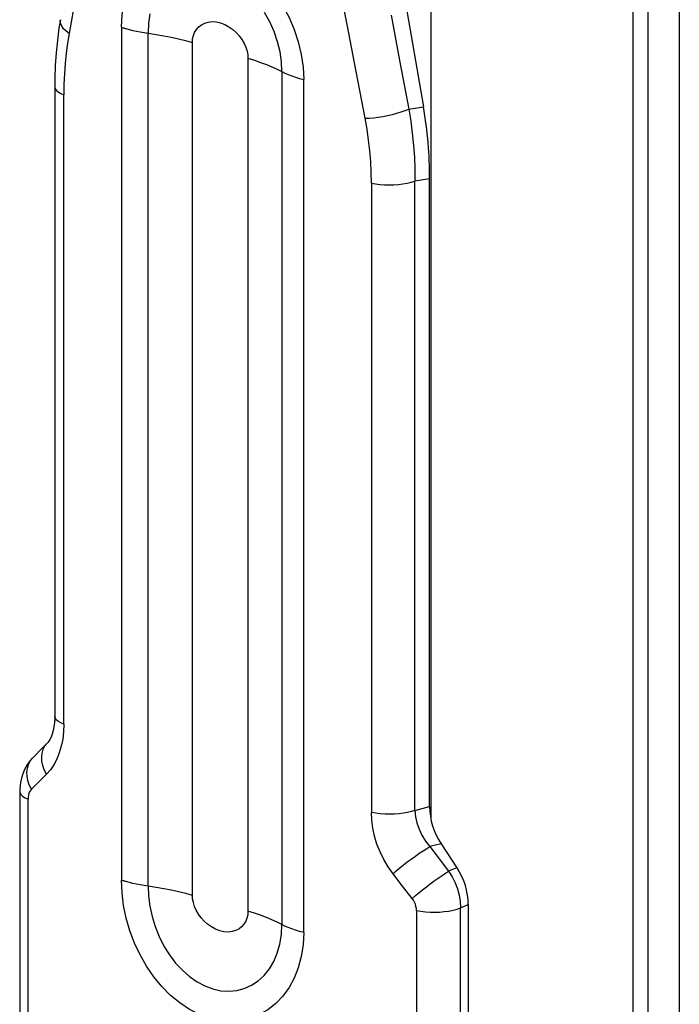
# Model space of a CAD drawing. Header units: inches. Extents: x 0 to 15.7, y 0 to 12.1.
# Tile 11 of 13: x 12.6 to 14.1, y 5.6 to 8. Entities that reach past the tile are written whole.
import ezdxf

# ---------------------------------------------------------------- set-up
doc = ezdxf.new("R2010")
doc.units = ezdxf.units.IN
doc.header["$LTSCALE"] = 0.864286
doc.header["$MEASUREMENT"] = 0
doc.layers.get('0').update_dxf_attribs({"linetype": 'CONTINUOUS'})

msp = doc.modelspace()

# ---------------------------------------------------------------- linework, layer by layer
at = {"color": 7, "linetype": 'Continuous'}
for p, q in [((14.1411, 8.4241), (14.1411, 4.6889)), ((14.0322, 8.3729), (14.0322, 4.6594)), ((13.5595, 8.2387), (13.5595, 6.082)), ((13.4719, 8.1573), (13.5417, 7.7512)), ((13.3628, 7.9442), (13.3418, 8.0545)), ((12.7294, 8.0219), (12.7118, 7.9231)), ((13.4659, 7.9657), (13.4866, 7.8557)), ((12.8348, 7.9373), (12.8348, 5.9396)), ((13.384, 7.8341), (13.3628, 7.9442)), ((12.897, 5.9256), (12.897, 7.9234)), ((13.0008, 5.9042), (13.0008, 7.902)), ((13.1307, 7.8647), (13.1307, 5.8669)), ((13.4866, 7.8557), (13.5074, 7.7457)), ((13.2105, 7.8335), (13.2105, 5.8357)), ((13.4052, 7.7241), (13.384, 7.8341)), ((12.6783, 7.7978), (12.6783, 6.3236)), ((13.2614, 5.8171), (13.2614, 7.8149)), ((12.6996, 6.3052), (12.6996, 7.7794)), ((13.5074, 7.7457), (13.5417, 7.7512)), ((13.4201, 7.5726), (13.4201, 6.0984)), ((13.5564, 7.5827), (13.5216, 7.5771)), ((13.5216, 6.103), (13.5216, 7.5771)), ((13.5564, 6.1121), (13.5564, 7.5827)), ((12.6507, 6.2506), (12.6262, 6.2257)), ((12.6507, 6.2506), (12.6611, 6.2613)), ((12.6589, 6.1879), (12.6237, 6.1529)), ((12.5962, 6.1475), (12.5962, 3.7286)), ((12.6158, 3.7109), (12.6158, 6.1298)), ((13.5216, 6.103), (13.5564, 6.1121)), ((13.5831, 6.0253), (13.557, 6.0185)), ((13.5831, 6.0253), (13.6204, 5.9688)), ((13.557, 6.0185), (13.5716, 5.9992)), ((13.5716, 5.9992), (13.6009, 5.9607)), ((13.493, 5.9259), (13.4706, 5.9549)), ((13.6204, 5.9688), (13.6009, 5.9607)), ((13.5154, 5.897), (13.493, 5.9259)), ((13.6285, 5.8749), (13.6469, 5.883)), ((13.6469, 5.8828), (13.6469, 3.4618)), ((13.5255, 5.8687), (13.5255, 3.4498)), ((13.6285, 3.4562), (13.6285, 5.8749))]:
    msp.add_line(p, q, dxfattribs=at)
for points in [[(14.0677, 8.3863), (14.0677, 8.3858), (14.0677, 8.3854), (14.0677, 8.3849), (14.0677, 8.3844), (14.0677, 8.384), (14.0677, 4.67)], [(12.8348, 7.9373), (12.8361, 7.9661), (12.8398, 7.9933), (12.846, 8.019), (12.8546, 8.0429), (12.8655, 8.0646), (12.8786, 8.0841), (12.8938, 8.1009), (12.9108, 8.1149), (12.9296, 8.1258), (12.95, 8.1337), (12.9715, 8.1384), (12.9942, 8.1397), (13.0175, 8.1378), (13.0417, 8.1325)], [(13.0417, 8.1325), (13.0661, 8.1238), (13.09, 8.1122), (13.1134, 8.0976), (13.1361, 8.0802), (13.1576, 8.0603), (13.1778, 8.038), (13.1963, 8.0138), (13.2128, 7.9879), (13.2272, 7.9606), (13.2393, 7.9323), (13.2488, 7.903), (13.2558, 7.8735), (13.26, 7.8442), (13.2614, 7.8149)], [(12.9014, 7.969), (12.8981, 7.9467), (12.897, 7.9234)], [(13.2105, 7.8335), (13.2094, 7.8562), (13.206, 7.8798), (13.2002, 7.9036), (13.1922, 7.9272), (13.1819, 7.9503), (13.1698, 7.972)], [(12.6915, 7.9551), (12.6882, 7.9349), (12.6844, 7.9064), (12.6816, 7.8774), (12.6796, 7.8481), (12.6786, 7.8185), (12.6783, 7.7978)], [(12.7118, 7.9231), (12.7048, 7.9284), (12.6991, 7.934), (12.695, 7.9396), (12.6923, 7.9452), (12.6912, 7.9508), (12.6915, 7.9551)], [(12.8348, 7.9373), (12.8364, 7.9368), (12.8381, 7.9362), (12.8399, 7.9357), (12.8416, 7.9352), (12.8433, 7.9347), (12.8451, 7.9341)], [(12.8451, 7.9341), (12.853, 7.932), (12.8613, 7.93), (12.8698, 7.9281), (12.8787, 7.9264), (12.8877, 7.9248)], [(13.0008, 7.902), (13.0013, 7.91), (13.003, 7.9178), (13.0059, 7.9254), (13.0101, 7.9324), (13.0155, 7.9384), (13.022, 7.9434), (13.0295, 7.9472), (13.038, 7.9496), (13.0472, 7.9505), (13.0569, 7.9499), (13.0668, 7.9476), (13.0767, 7.9439), (13.0863, 7.9387), (13.0953, 7.9323), (13.1034, 7.9251), (13.1106, 7.917), (13.1168, 7.9084), (13.1219, 7.8995), (13.1258, 7.8905), (13.1286, 7.8815), (13.1302, 7.8729), (13.1307, 7.8647)], [(12.7118, 7.9231), (12.7081, 7.9001), (12.7051, 7.8766), (12.7027, 7.8528), (12.701, 7.8286), (12.7, 7.8042), (12.6996, 7.7794)], [(12.8877, 7.9248), (12.9156, 7.9206), (12.9337, 7.9175), (12.9513, 7.9141), (12.9684, 7.9103), (12.9849, 7.9063), (13.0008, 7.902)], [(13.1307, 7.8647), (13.1459, 7.8601), (13.1604, 7.8552), (13.1741, 7.8501), (13.1871, 7.8448), (13.1992, 7.8392), (13.2105, 7.8335)], [(13.2105, 7.8335), (13.2175, 7.8299), (13.2251, 7.8266), (13.2333, 7.8234), (13.2421, 7.8203), (13.2515, 7.8175), (13.2614, 7.8149)], [(12.6783, 7.7978), (12.6784, 7.7969), (12.6795, 7.7931), (12.6823, 7.7894), (12.6866, 7.7858), (12.6924, 7.7824), (12.6996, 7.7794)], [(13.4052, 7.7241), (13.415, 7.7246), (13.4254, 7.7256), (13.4361, 7.7269), (13.447, 7.7286), (13.458, 7.7308), (13.4691, 7.7332), (13.4798, 7.736), (13.4899, 7.7391), (13.4993, 7.7424), (13.5074, 7.7457)], [(13.5074, 7.7457), (13.512, 7.7174), (13.5157, 7.6891), (13.5185, 7.6608), (13.5205, 7.6328), (13.5215, 7.6048), (13.5216, 7.5771)], [(13.4201, 7.5726), (13.4197, 7.5976), (13.4184, 7.6227), (13.4163, 7.648), (13.4134, 7.6733), (13.4097, 7.6987), (13.4052, 7.7241)], [(13.4201, 7.5726), (13.4299, 7.5708), (13.4402, 7.5694), (13.4507, 7.5686), (13.4615, 7.5682), (13.4724, 7.5684), (13.4833, 7.5691), (13.4939, 7.5704), (13.504, 7.5721), (13.5133, 7.5744), (13.5216, 7.5771)], [(12.6783, 6.3236), (12.6783, 6.3204), (12.6777, 6.3094), (12.6765, 6.2992), (12.6746, 6.2901), (12.6723, 6.282), (12.6697, 6.2751), (12.667, 6.2695), (12.6642, 6.2651), (12.6618, 6.2621), (12.6611, 6.2613)], [(12.6996, 6.3052), (12.6926, 6.3082), (12.6869, 6.3114), (12.6827, 6.3148), (12.6798, 6.3184), (12.6785, 6.3221), (12.6783, 6.3236)], [(12.6996, 6.3052), (12.699, 6.2872), (12.697, 6.2699), (12.6936, 6.2534), (12.689, 6.2377), (12.6832, 6.2233), (12.6762, 6.2101), (12.6681, 6.1983), (12.6589, 6.1879)], [(12.6589, 6.1879), (12.6539, 6.198), (12.6504, 6.2084), (12.6484, 6.2184), (12.6479, 6.2281), (12.6489, 6.2375), (12.6515, 6.2463), (12.6555, 6.2543), (12.661, 6.2612)], [(12.6262, 6.2257), (12.6187, 6.217), (12.6116, 6.2065), (12.6057, 6.1949), (12.6011, 6.1822), (12.5979, 6.1684), (12.5964, 6.1537), (12.5962, 6.1476)], [(12.6237, 6.1529), (12.6188, 6.163), (12.6154, 6.1734), (12.6136, 6.1833), (12.6132, 6.193), (12.6142, 6.2024), (12.6168, 6.2111), (12.621, 6.2191), (12.6262, 6.2257)], [(12.5962, 6.1475), (12.5969, 6.1441), (12.5992, 6.1403), (12.6031, 6.1365), (12.6087, 6.133), (12.6158, 6.1298)], [(12.6237, 6.1529), (12.6213, 6.1501), (12.6194, 6.1468), (12.6179, 6.1431), (12.6167, 6.139), (12.6161, 6.1345), (12.6158, 6.1298)], [(13.5216, 6.103), (13.5136, 6.1003), (13.5046, 6.0981), (13.495, 6.0964), (13.4849, 6.0951), (13.4742, 6.0943), (13.4631, 6.0941), (13.4519, 6.0943), (13.4408, 6.0952), (13.4302, 6.0965), (13.4201, 6.0984)], [(13.4706, 5.9549), (13.4591, 5.9713), (13.449, 5.9883), (13.4402, 6.0062), (13.433, 6.0244), (13.4274, 6.0429), (13.4233, 6.0615), (13.4209, 6.08), (13.4201, 6.0984)], [(13.5216, 6.103), (13.5231, 6.0885), (13.5264, 6.0738), (13.5315, 6.0593), (13.5384, 6.045), (13.5469, 6.0313), (13.557, 6.0185)], [(13.4706, 5.9549), (13.4782, 5.9615), (13.4865, 5.9685), (13.4951, 5.9754), (13.5041, 5.9824), (13.5134, 5.9894), (13.5229, 5.9963), (13.5322, 6.0027), (13.5411, 6.0087), (13.5496, 6.0141), (13.557, 6.0185)], [(13.5154, 5.897), (13.5229, 5.9036), (13.5312, 5.9105), (13.5398, 5.9175), (13.5487, 5.9245), (13.5579, 5.9315), (13.5673, 5.9384), (13.5764, 5.9449), (13.5853, 5.9509), (13.5936, 5.9563), (13.6009, 5.9607)], [(13.6009, 5.9607), (13.6091, 5.9478), (13.616, 5.9339), (13.6215, 5.9195), (13.6254, 5.9047), (13.6278, 5.8898), (13.6285, 5.8751)], [(13.0417, 5.6168), (13.0175, 5.6256), (12.9941, 5.6373), (12.9714, 5.6523), (12.9498, 5.67), (12.9294, 5.6905), (12.9106, 5.7133), (12.8936, 5.7381), (12.8784, 5.7646), (12.8654, 5.7924), (12.8545, 5.8212), (12.8459, 5.8509), (12.8397, 5.8807), (12.836, 5.9102), (12.8348, 5.9396)], [(12.8451, 5.9364), (12.8433, 5.9369), (12.8416, 5.9374), (12.8399, 5.9379), (12.8381, 5.9385), (12.8364, 5.939), (12.8348, 5.9396)], [(12.9156, 5.9228), (12.8877, 5.927), (12.8787, 5.9286), (12.8699, 5.9303), (12.8613, 5.9322), (12.8531, 5.9342), (12.8451, 5.9364)], [(12.897, 5.9256), (12.898, 5.9029), (12.9011, 5.8791), (12.9063, 5.8551), (12.9136, 5.8312), (12.923, 5.8078), (12.9342, 5.7856), (12.9472, 5.7648), (12.9615, 5.7458), (12.9773, 5.7288), (12.9942, 5.714), (13.0118, 5.7018), (13.0302, 5.692), (13.0489, 5.6851), (13.0677, 5.681), (13.0864, 5.6798), (13.1047, 5.6815), (13.1223, 5.6861), (13.1391, 5.6937), (13.1546, 5.7039), (13.1685, 5.7167), (13.1809, 5.7319), (13.1913, 5.7494), (13.1995, 5.7688), (13.2056, 5.7899), (13.2093, 5.8123), (13.2105, 5.8357)], [(13.0008, 5.9042), (12.985, 5.9085), (12.9685, 5.9125), (12.9514, 5.9163), (12.9338, 5.9197), (12.9156, 5.9228)], [(13.1307, 5.8669), (13.1302, 5.8588), (13.1285, 5.8511), (13.1256, 5.8435), (13.1215, 5.8365), (13.1161, 5.8305), (13.1096, 5.8254), (13.102, 5.8217), (13.0936, 5.8193), (13.0844, 5.8184), (13.0747, 5.819), (13.0648, 5.8213), (13.0549, 5.825), (13.0453, 5.8302), (13.0363, 5.8365), (13.0281, 5.8438), (13.0209, 5.8519), (13.0147, 5.8604), (13.0096, 5.8694), (13.0057, 5.8784), (13.003, 5.8874), (13.0013, 5.8959), (13.0008, 5.9042)], [(13.5255, 5.8687), (13.5252, 5.8736), (13.5243, 5.8785), (13.5229, 5.8834), (13.5209, 5.8881), (13.5184, 5.8927), (13.5154, 5.897)], [(13.2105, 5.8357), (13.1992, 5.8414), (13.1871, 5.847), (13.1742, 5.8523), (13.1604, 5.8575), (13.1459, 5.8623), (13.1307, 5.8669)], [(13.5255, 5.8687), (13.5357, 5.8669), (13.5465, 5.8657), (13.5574, 5.865), (13.5685, 5.8648), (13.5797, 5.8652), (13.5907, 5.8661), (13.6014, 5.8676), (13.6114, 5.8696), (13.6205, 5.8721), (13.6285, 5.8751)], [(13.2614, 5.8171), (13.2515, 5.8197), (13.2422, 5.8226), (13.2334, 5.8256), (13.2251, 5.8288), (13.2175, 5.8321), (13.2105, 5.8357)], [(13.2614, 5.8171), (13.2599, 5.7883), (13.2557, 5.7609), (13.2487, 5.7349), (13.2392, 5.7106), (13.2271, 5.6884), (13.2126, 5.6684), (13.1961, 5.651), (13.1776, 5.6365), (13.1574, 5.6249), (13.1359, 5.6165), (13.1133, 5.6115), (13.09, 5.6098), (13.0661, 5.6116), (13.0417, 5.6168)]]:
    msp.add_lwpolyline(points, dxfattribs=at)
for centre, major_axis, ratio, start_param, end_param in [((12.9528, 7.7599), (-0.2931, 0.7409), 0.712174, -2.077786, -1.856758), ((13.6469, 6.0857), (-0.0446, 0.1099), 0.716957, 1.055668, 1.844306), ((13.5564, 5.9087), (-0.0446, 0.1094), 0.720345, -2.086041, -1.300843)]:
    msp.add_ellipse(centre, major_axis=major_axis, ratio=ratio, start_param=start_param, end_param=end_param, dxfattribs=at)

doc.saveas('drawing.dxf')
